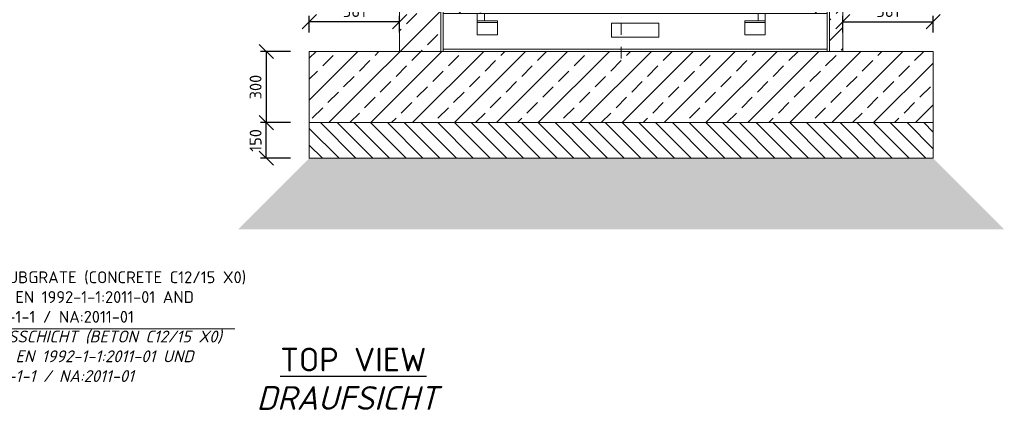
# Model space of a CAD drawing. Header units: millimetres. Extents: x -55620 to 21734, y -13890 to -1910.
# Tile 6 of 10: x 4281 to 8435, y -11173 to -9526. Entities that reach past the tile are written whole.
import ezdxf

# ---------------------------------------------------------------- set-up
doc = ezdxf.new("R2010")
doc.units = ezdxf.units.MM
doc.header["$MEASUREMENT"] = 0
doc.linetypes.add('STRICHPUNKT2', pattern=[0.5, 0.25, -0.125, 0, -0.125])
for name, color, linetype, lineweight in [('P------T2', 7, 'Continuous', 18), ('P------T7', 7, 'Continuous', 18), ('P-BS----Bem', 7, 'Continuous', 18), ('P-SSLEIX', 7, 'STRICHPUNKT2', 18)]:
    doc.layers.add(name, color=color, linetype=linetype, lineweight=lineweight)
doc.styles.get("Standard").update_dxf_attribs({"font": 'isocpeur.ttf'})
doc.dimstyles.new('Kopie von ISO-25', dxfattribs={"dimscale": 20, "dimtxt": 2.5, "dimasz": 3, "dimexe": 1.25, "dimexo": 0.625, "dimgap": 1, "dimtad": 1, "dimtxsty": 'Standard', "dimcen": 2.5, "dimadec": 0, "dimazin": 0, "dimtfac": 1, "dimtmove": 0, "dimatfit": 1, "dimfxl": 0, "dimarcsym": 0})

# ---------------------------------------------------------------- blocks, each defined once
blk = doc.blocks.new('_Oblique')
at = {"color": 0, "linetype": 'ByBlock', "lineweight": -2}
blk.add_line((-0.5, -0.5), (0.5, 0.5), dxfattribs=at)
blk = doc.blocks.new('*D13')
at = {"layer": 'Defpoints', "color": 0, "lineweight": 0, "transparency": 16777216}
for p in [(8134.6, -9534.4), (7753.6, -9659.9), (8134.6, -9659.9)]:
    blk.add_point(p, dxfattribs=at)
at = {"layer": 'P-BS----Bem', "color": 0, "lineweight": -2, "transparency": 16777216}
for p, q in [((7753.6, -9579.9), (7753.6, -9509.4)), ((8134.6, -9579.9), (8134.6, -9509.4)), ((7753.6, -9534.4), (8134.6, -9534.4))]:
    blk.add_line(p, q, dxfattribs=at)
at = {"layer": 'P-BS----Bem', "color": 0, "lineweight": -2, "transparency": 16777216, "xscale": 60, "yscale": 60, "zscale": 60, "rotation": 180}
blk.add_blockref('_Oblique', (7753.6, -9534.4), dxfattribs=at)
at = {"layer": 'P-BS----Bem', "color": 0, "lineweight": -2, "transparency": 16777216, "xscale": 60, "yscale": 60, "zscale": 60}
blk.add_blockref('_Oblique', (8134.6, -9534.4), dxfattribs=at)
at = {"layer": 'P-BS----Bem', "color": 0, "transparency": 16777216, "insert": (7944.1, -9489.4), "char_height": 50, "attachment_point": 5}
blk.add_mtext('381', dxfattribs=at)
blk = doc.blocks.new('*D14')
at = {"layer": 'Defpoints', "color": 0, "lineweight": 0, "transparency": 16777216}
for p in [(5503, -9534.4), (5503, -9659.9), (5884, -9659.9)]:
    blk.add_point(p, dxfattribs=at)
at = {"layer": 'P-BS----Bem', "color": 0, "lineweight": -2, "transparency": 16777216}
for p, q in [((5503, -9579.9), (5503, -9509.4)), ((5884, -9579.9), (5884, -9509.4)), ((5884, -9534.4), (5503, -9534.4))]:
    blk.add_line(p, q, dxfattribs=at)
at = {"layer": 'P-BS----Bem', "color": 0, "lineweight": -2, "transparency": 16777216, "xscale": 60, "yscale": 60, "zscale": 60, "rotation": 180}
blk.add_blockref('_Oblique', (5503, -9534.4), dxfattribs=at)
at = {"layer": 'P-BS----Bem', "color": 0, "lineweight": -2, "transparency": 16777216, "xscale": 60, "yscale": 60, "zscale": 60}
blk.add_blockref('_Oblique', (5884, -9534.4), dxfattribs=at)
at = {"layer": 'P-BS----Bem', "color": 0, "transparency": 16777216, "insert": (5693.5, -9489.4), "char_height": 50, "attachment_point": 5}
blk.add_mtext('381', dxfattribs=at)
blk = doc.blocks.new('*D25')
at = {"layer": 'Defpoints', "color": 0, "lineweight": 0, "transparency": 16777216}
for p in [(5503, -9659.9), (5321.4, -9959.9), (5503, -9959.9)]:
    blk.add_point(p, dxfattribs=at)
at = {"layer": 'P-BS----Bem', "color": 0, "lineweight": -2, "transparency": 16777216}
for p, q in [((5423, -9659.9), (5296.4, -9659.9)), ((5321.4, -9659.9), (5321.4, -9959.9)), ((5423, -9959.9), (5296.4, -9959.9))]:
    blk.add_line(p, q, dxfattribs=at)
at = {"layer": 'P-BS----Bem', "color": 0, "lineweight": -2, "transparency": 16777216, "xscale": 60, "yscale": 60, "zscale": 60}
for p, rotation in [((5321.4, -9659.9), 90), ((5321.4, -9959.9), 270)]:
    blk.add_blockref('_Oblique', p, dxfattribs=dict(at, rotation=rotation))
at = {"layer": 'P-BS----Bem', "color": 0, "transparency": 16777216, "insert": (5276.4, -9809.9), "char_height": 50, "attachment_point": 5, "rotation": 90}
blk.add_mtext('300', dxfattribs=at)
blk = doc.blocks.new('*D26')
at = {"layer": 'Defpoints', "color": 0, "lineweight": 0, "transparency": 16777216}
for p in [(5321.4, -9959.9), (5503, -9959.9), (5503, -10109.9)]:
    blk.add_point(p, dxfattribs=at)
at = {"layer": 'P-BS----Bem', "color": 0, "lineweight": -2, "transparency": 16777216}
for p, q in [((5423, -9959.9), (5296.4, -9959.9)), ((5321.4, -10109.9), (5321.4, -9959.9)), ((5423, -10109.9), (5296.4, -10109.9))]:
    blk.add_line(p, q, dxfattribs=at)
at = {"layer": 'P-BS----Bem', "color": 0, "lineweight": -2, "transparency": 16777216, "xscale": 60, "yscale": 60, "zscale": 60}
for p, rotation in [((5321.4, -9959.9), 90), ((5321.4, -10109.9), 270)]:
    blk.add_blockref('_Oblique', p, dxfattribs=dict(at, rotation=rotation))
at = {"layer": 'P-BS----Bem', "color": 0, "transparency": 16777216, "insert": (5276.4, -10034.9), "char_height": 50, "attachment_point": 5, "rotation": 90}
blk.add_mtext('150', dxfattribs=at)

msp = doc.modelspace()

# ---------------------------------------------------------------- hatches: boundary and pattern name
at = {"lineweight": 9}
h = msp.add_hatch(dxfattribs=at)
h.set_pattern_fill('ANSI33', color=256, scale=500)
h.set_pattern_definition([(45, (6818.76, -8549.38), (-88.388, 88.388), []), (45, (6907.14, -8549.38), (-88.388, 88.388), [62.5, -31.25])])
h.paths.add_polyline_path([(6221.895, -8017.754), (6198.426, -8029.376), (6285.255, -8029.376), (6285.255, -7911.897), (6488.255, -7737.897), (6488.255, -7467.376), (6388.455, -7467.376), (6388.455, -7383.476), (6488.255, -7383.476), (6488.255, -7293.676), (6401.455, -7206.876), (6401.455, -7166.376), (6423.863, -7166.376), (6423.863, -7138.876), (5883.955, -7165.876), (5883.955, -7818.674), (5899.608, -7810.732), (5954.699, -7803.024), (5993.815, -7806.878), (6036.786, -7814.036), (6084.165, -7821.744), (6113.915, -7823.396), (6132.095, -7824.497), (6209.224, -7829.452), (6230.71, -7848.172), (6241.177, -7872.398), (6247.237, -7904.883), (6245.034, -7940.121), (6237.872, -7963.245)])
h.paths.add_polyline_path([(7728.253, -9095.267), (7753.555, -9099.214), (7753.555, -7151.953), (7492.055, -7138.876), (7492.055, -7166.376), (7511.055, -7166.376), (7511.055, -7206.876), (7437.255, -7206.876), (7437.255, -7266.876), (7637.255, -7320.466), (7637.255, -9088.024), (7642.059, -9088.11), (7671.537, -9089.585), (7700.398, -9091.982)])
h.paths.add_polyline_path([(6728.814, -9745.23), (6728.814, -9875.58)], flags=16)
edge = h.paths.add_edge_path()
edge.add_line((7753.555, -9220.457), (7752.546, -9220.621))
edge.add_line((7752.546, -9220.621), (7725.943, -9223.796))
edge.add_line((7725.943, -9223.796), (7697.988, -9226.078))
edge.add_line((7697.988, -9226.078), (7669.059, -9227.436))
edge.add_line((7669.059, -9227.436), (7639.547, -9227.851))
edge.add_line((7639.547, -9227.851), (7637.255, -9227.81))
edge.add_line((7637.255, -9227.81), (7637.255, -9499.876))
edge.add_line((7637.255, -9499.876), (7687.255, -9499.876))
edge.add_line((7687.255, -9499.876), (7687.255, -9409.876))
edge.add_line((7687.255, -9409.876), (7697.255, -9409.876))
edge.add_line((7697.255, -9409.876), (7697.255, -9659.876))
edge.add_line((7697.255, -9659.876), (6057.255, -9659.876))
edge.add_line((6057.255, -9659.876), (6057.255, -9409.876))
edge.add_line((6057.255, -9409.876), (6067.255, -9409.876))
edge.add_line((6067.255, -9409.876), (6067.255, -9499.876))
edge.add_line((6067.255, -9499.876), (6225.255, -9499.876))
edge.add_line((6225.255, -9499.876), (6225.255, -9495.876))
edge.add_arc((6229.255, -9495.876), 4, 90, 180, ccw=False)
edge.add_line((6229.255, -9491.876), (6269.255, -9491.876))
edge.add_arc((6269.255, -9483.876), 8, 270, 360)
edge.add_line((6277.255, -9483.876), (6277.255, -9443.876))
edge.add_arc((6281.255, -9443.876), 4, 90, 180, ccw=False)
edge.add_line((6281.255, -9439.876), (6285.255, -9439.876))
edge.add_line((6285.255, -9439.876), (6285.255, -9355.176))
edge.add_line((6285.255, -9355.176), (6185.455, -9355.176))
edge.add_line((6185.455, -9355.176), (6185.455, -9271.276))
edge.add_line((6185.455, -9271.276), (6285.255, -9271.276))
edge.add_line((6285.255, -9271.276), (6285.255, -8394.288))
edge.add_line((6285.255, -8394.288), (6274.482, -8394.288))
edge.add_line((6274.482, -8394.288), (6274.482, -8389.876))
edge.add_line((6274.482, -8389.876), (6241.755, -8389.876))
edge.add_line((6241.755, -8389.876), (6241.755, -8377.876))
edge.add_line((6241.755, -8377.876), (6274.482, -8377.876))
edge.add_line((6274.482, -8377.876), (6274.482, -8373.464))
edge.add_line((6274.482, -8373.464), (6285.255, -8373.464))
edge.add_line((6285.255, -8373.464), (6285.255, -8113.276))
edge.add_line((6285.255, -8113.276), (6185.455, -8113.276))
edge.add_line((6185.455, -8113.276), (6185.455, -8035.799))
edge.add_line((6185.455, -8035.799), (6160.743, -8048.036))
edge.add_line((6160.743, -8048.036), (6141.461, -8034.822))
edge.add_line((6141.461, -8034.822), (6134.299, -8017.203))
edge.add_line((6134.299, -8017.203), (6133.197, -7992.977))
edge.add_line((6133.197, -7992.977), (6122.73, -7965.998))
edge.add_line((6122.73, -7965.998), (6102.897, -7950.582))
edge.add_line((6102.897, -7950.582), (6072.596, -7942.323))
edge.add_line((6072.596, -7942.323), (6044.499, -7940.671))
edge.add_line((6044.499, -7940.671), (6007.037, -7939.57))
edge.add_line((6007.037, -7939.57), (5980.593, -7939.57))
edge.add_line((5980.593, -7939.57), (5958.005, -7940.121))
edge.add_line((5958.005, -7940.121), (5939.824, -7950.582))
edge.add_line((5939.824, -7950.582), (5907.32, -7975.909))
edge.add_line((5907.32, -7975.909), (5883.955, -7980.717))
edge.add_line((5883.955, -7980.717), (5883.955, -9659.876))
edge.add_line((5883.955, -9659.876), (5502.955, -9659.876))
edge.add_line((5502.955, -9659.876), (5502.955, -9959.876))
edge.add_line((5502.955, -9959.876), (8134.555, -9959.876))
edge.add_line((8134.555, -9959.876), (8134.555, -9659.876))
edge.add_line((8134.555, -9659.876), (7753.555, -9659.876))
edge.add_line((7753.555, -9659.876), (7753.555, -9220.457))
h.paths.add_polyline_path([(6230.806, -8481.874), (6092.552, -8481.874), (6092.552, -8327.127), (6230.806, -8327.127)], flags=16)
h = msp.add_hatch(dxfattribs=at)
h.set_pattern_fill('ANSI31', color=256, scale=400, angle=90)
h.set_pattern_definition([(135, (7250.755, -10034.876), (-35.3553, -35.3553), [])])
h.paths.add_polyline_path([(5502.955, -9959.876), (8134.555, -9959.876), (8134.555, -10109.876), (5502.955, -10109.876)])
h = msp.add_hatch(dxfattribs=at)
h.set_pattern_fill('GRAVEL', color=256, scale=50)
h.set_pattern_definition([(228.0128, (6854.7553, -10209.876), (-400, -450), [6.7268, -665.9544]), (184.96974, (6850.2553, -10214.876), (600, 50), [11.5434, -1142.7962]), (132.51045, (6838.7553, -10215.876), (500, -550), [8.1394, -805.8016]), (267.27369, (6819.2553, -10228.376), (50, 1000), [10.5119, -1040.6779]), (292.83365, (6818.7553, -10238.876), (-250, 600), [10.30775, -1020.4687]), (357.27369, (6822.7553, -10248.376), (-1000, 50), [10.5119, -1040.6779]), (37.69424, (6833.2553, -10248.876), (-650, -500), [13.90145, -1376.2424]), (72.25533, (6844.2553, -10240.376), (350, 1100), [13.1244, -1299.3161]), (121.42957, (6848.2553, -10227.876), (-400, 650), [10.5475, -1044.2037]), (175.23636, (6842.7553, -10218.876), (550, -50), [12.0416, -590.0381]), (222.39744, (6830.7553, -10217.876), (-600, -550), [15.5724, -1541.66875]), (138.81407, (6868.7553, -10228.876), (-350, 300), [5.315, -526.1922]), (171.46923, (6864.7553, -10225.376), (650, -100), [10.11185, -1001.0756]), (225, (6854.755, -10223.876), (-6e-15, -50), [7.071, -63.6396]), (203.1986, (6851.255, -10217.876), (250, 100), [3.8079, -376.9808]), (291.8014, (6847.755, -10219.376), (-50, 150), [5.3851, -263.8731]), (30.96376, (6849.755, -10224.376), (150, 100), [8.7464, -282.8011]), (161.565, (6857.255, -10219.876), (100, -50), [6.3246, -151.7893]), (16.38954, (6818.7553, -10219.376), (500, 150), [8.86, -877.1423]), (70.34618, (6827.2553, -10216.876), (-200, -550), [7.433, -735.8704]), (293.1986, (6857.255, -10209.876), (-100, 250), [7.6158, -373.1729]), (343.61046, (6860.2553, -10216.876), (-500, 150), [8.86, -877.1423]), (339.44395, (6818.755, -10250.376), (-250, 100), [8.544, -418.6562]), (294.77514, (6826.7553, -10253.376), (-250, 550), [7.1589, -708.7322]), (66.8014, (6857.755, -10259.876), (100, 250), [7.6158, -373.1729]), (17.35402, (6860.7553, -10252.876), (-650, -200), [8.38155, -829.7712]), (69.44395, (6833.255, -10259.876), (-100, -250), [4.272, -422.9282]), (101.3099, (6854.755, -10259.876), (-50, 200), [2.5495, -252.4015]), (165.96376, (6854.255, -10257.376), (150, -50), [10.3078, -195.8475]), (186.009, (6844.2553, -10254.876), (500, 50), [9.5525, -945.6962]), (303.6901, (6849.755, -10228.876), (-50, 100), [7.2111, -173.0665]), (353.15723, (6853.7553, -10234.876), (850, -100), [12.5897, -1246.3781]), (60.9454, (6866.2553, -10236.376), (-200, -350), [5.1478, -509.6337]), (90, (6868.755, -10231.876), (-50, 50), [3, -47]), (120.25644, (6843.2553, -10253.376), (200, -350), [6.9462, -687.676]), (48.0128, (6839.7553, -10247.376), (400, 450), [13.4536, -659.2276]), (0, (6848.755, -10237.376), (50, 50), [13, -37]), (325.30485, (6861.7553, -10237.376), (500, -350), [7.9057, -782.6637]), (254.0546, (6868.255, -10241.876), (-50, -200), [7.2801, -356.7254]), (207.64598, (6866.2553, -10248.876), (-950, -500), [11.85325, -1173.4737]), (175.42608, (6855.7553, -10254.376), (-650, 50), [12.53995, -1241.4537])])
h.paths.add_polyline_path([(8134.555, -10109.876), (5502.955, -10109.876), (5202.955, -10409.876), (8434.555, -10409.876)])

# ---------------------------------------------------------------- linework, layer by layer
at = {"lineweight": 0}
for p, q in [((5883.955, -7165.876), (5883.955, -9659.876)), ((7753.555, -7151.953), (7753.555, -9659.876)), ((6211.255, -9537.876), (6297.255, -9537.876)), ((7426.255, -9537.876), (7340.255, -9537.876)), ((6057.255, -9659.876), (5502.955, -9659.876)), ((5502.955, -9659.876), (5502.955, -9959.876)), ((6067.255, -9650.376), (7687.255, -9650.376)), ((7697.255, -9659.876), (8134.555, -9659.876)), ((8134.555, -9659.876), (8134.555, -9959.876)), ((5502.955, -9959.876), (8134.555, -9959.876))]:
    msp.add_line(p, q, dxfattribs=at)
for points in [[(6057.255, -9659.876), (6067.255, -9659.876), (6067.255, -9409.876), (6057.255, -9409.876)], [(7697.255, -9659.876), (7687.255, -9659.876), (7687.255, -9409.876), (7697.255, -9409.876)], [(6067.255, -9659.876), (7687.255, -9659.876), (7687.255, -9499.876), (6067.255, -9499.876)], [(6241.255, -9499.876), (6211.255, -9499.876), (6211.255, -9529.876), (6241.255, -9529.876)], [(7396.255, -9499.876), (7426.255, -9499.876), (7426.255, -9529.876), (7396.255, -9529.876)], [(6211.255, -9589.876), (6297.255, -9589.876), (6297.255, -9529.876), (6211.255, -9529.876)], [(6777.255, -9539.876), (6977.255, -9539.876), (6977.255, -9599.876), (6777.255, -9599.876)], [(7426.255, -9589.876), (7340.255, -9589.876), (7340.255, -9529.876), (7426.255, -9529.876)], [(5502.955, -9959.876), (8134.555, -9959.876), (8134.555, -10109.876), (5502.955, -10109.876)]]:
    msp.add_lwpolyline(points, close=True, dxfattribs=at)
at = {"layer": 'P------T2', "color": 7, "ltscale": 50}
msp.add_line((3813.351, -10829.107), (5189.177, -10829.107), dxfattribs=at)
at = {"layer": 'P-SSLEIX', "color": 7, "linetype": 'STRICHPUNKT2', "ltscale": 200}
msp.add_line((6818.755, -9689.876), (6818.755, -9229.423), dxfattribs=at)

# ---------------------------------------------------------------- texts
at = {"layer": 'P------T2', "color": 7, "insert": (3851.676, -10587.109), "char_height": 50, "width": 1362.61711, "attachment_point": 1}
msp.add_mtext('INPROVED SUBGRATE (CONCRETE C12/15 X0)\\PACC. TO DIN EN 1992-1-1:2011-01 AND\\PDIN EN 1992-1-1 / NA:2011-01\\P{\\fISOCPEUR|b0|i1|c0|p34;SAUBERKEITSSCHICHT (BETON C12/15 X0)\\PACC. TO DIN EN 1992-1-1:2011-01 UND\\PDIN EN 1992-1-1 / NA:2011-01}', dxfattribs=at)
at = {"layer": 'P------T7', "color": 0, "linetype": 'Continuous', "lineweight": 25, "char_height": 100, "attachment_point": 7}
for s, insert in [('{\\LTOP VIEW}', (5380.212, -11009.199)), ('{\\fISOCPEUR|b0|i1|c0|p34;DRAUFSICHT}', (5280.428, -11171.517))]:
    msp.add_mtext(s, dxfattribs=dict(at, insert=insert))

# ---------------------------------------------------------------- dimensions: what is measured, and where the dimension line sits
at = {"layer": 'P-BS----Bem', "color": 0}
for base, p1, p2, angle, picture, middle in [((5502.955, -9534.362), (5883.955, -9659.876), (5502.955, -9659.876), 180, '*D14', (5693.455, -9489.362)), ((5321.444, -9959.876), (5502.955, -9659.876), (5502.955, -9959.876), 90, '*D25', (5276.444, -9809.876)), ((5321.444, -9959.876), (5502.955, -10109.876), (5502.955, -9959.876), 90, '*D26', (5276.444, -10034.876))]:
    dim = msp.add_linear_dim(base=base, p1=p1, p2=p2, angle=angle, dimstyle='Kopie von ISO-25', override={"dimexo": 4, "dimblk1": 'Oblique', "dimblk2": 'Oblique', "dimsah": 1}, dxfattribs=at)
    dim.commit()
    dim.dimension.update_dxf_attribs({"geometry": picture, "text_midpoint": middle})
dim = msp.add_linear_dim(base=(8134.555, -9534.362), p1=(7753.555, -9659.876), p2=(8134.555, -9659.876), dimstyle='Kopie von ISO-25', override={"dimexo": 4, "dimblk1": 'Oblique', "dimblk2": 'Oblique', "dimsah": 1}, dxfattribs=at)
dim.commit()
dim.dimension.update_dxf_attribs({"geometry": '*D13', "text_midpoint": (7944.055, -9489.362)})

doc.saveas('drawing.dxf')
